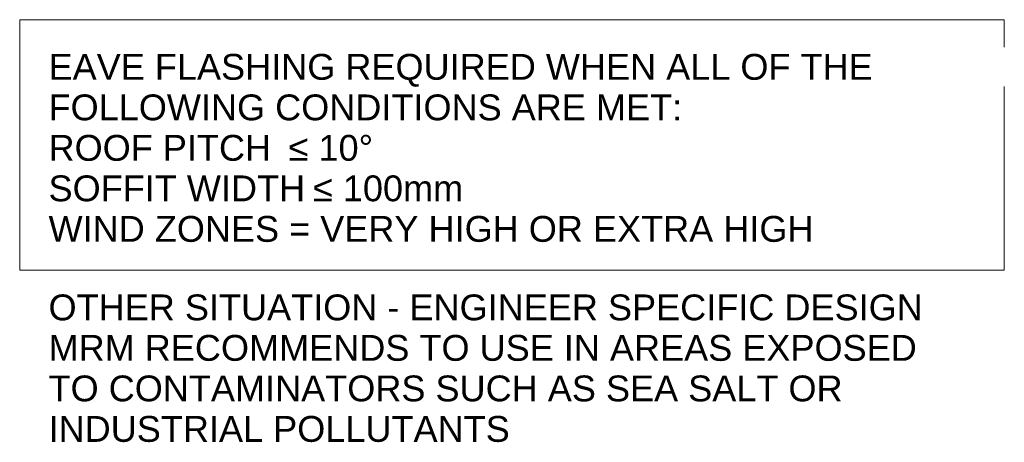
# Model space of a CAD drawing. Header units: millimetres. Extents: x 3375 to 4304, y 2371 to 3121.
# Tile 1 of 4: x 3375 to 3519, y 2371 to 2433. Entities that reach past the tile are written whole.
import ezdxf

# ---------------------------------------------------------------- set-up
doc = ezdxf.new("R2010")
doc.units = ezdxf.units.MM
doc.layers.add('A-ANNO-NOTE', color=131, linetype='Continuous', lineweight=9)
doc.styles.add('Arial_1', font='arial.ttf', dxfattribs={"height": 3.8})

# ---------------------------------------------------------------- blocks, each defined once
blk = doc.blocks.new('Legend EAVE FLASHING REQUIRED WHEN - Legend EAVE FLASHING REQUIRED WHEN-5479506-EAVE FLASHING REQUIRED WHEN')
at = {"layer": 'A-ANNO-NOTE'}
for p, q in [((3374.65, 2433.33), (3374.65, 2396.51)), ((3519.46, 2433.33), (3374.65, 2433.33)), ((3519.46, 2396.51), (3519.46, 2433.33)), ((3374.65, 2396.51), (3519.46, 2396.51))]:
    blk.add_line(p, q, dxfattribs=at)
at = {"layer": 'A-ANNO-NOTE', "char_height": 3.8, "attachment_point": 1, "style": 'Arial_1', "bg_fill": 3, "box_fill_scale": 1.25, "bg_fill_color": 9, "bg_fill_true_color": 13158600, "bg_fill_transparency": 0}
for s, insert, width in [('EAVE FLASHING REQUIRED WHEN ALL OF THE ', (3378.89, 2428.3), 148.4725), ('FOLLOWING CONDITIONS ARE MET:', (3378.89, 2422.34), 112.2362), ('ROOF PITCH  ', (3378.89, 2416.39), 42.8101), ('≤', (3414.21, 2416.39), 3.5274), ('SOFFIT WIDTH ', (3378.89, 2410.44), 47.1392), ('≤', (3417.79, 2410.44), 3.5274), ('WIND ZONES = VERY HIGH OR EXTRA HIGH', (3378.89, 2404.48), 135.8059), ('OTHER SITUATION - ENGINEER SPECIFIC DESIGN ', (3378.89, 2392.94), 156.3291), ('MRM RECOMMENDS TO USE IN AREAS EXPOSED ', (3378.89, 2386.99), 156.3291), ('TO CONTAMINATORS SUCH AS SEA SALT OR ', (3378.89, 2381.03), 142.8607), ('INDUSTRIAL POLLUTANTS', (3378.89, 2375.08), 81.6118)]:
    blk.add_mtext(s, dxfattribs=dict(at, insert=insert, width=width))
for s, insert, width in [(' 10°', (3417.12, 2416.39), 11.384), (' 100mm', (3420.7, 2410.44), 23.2489)]:
    blk.add_mtext(s, dxfattribs=dict(at, insert=insert, width=width))

msp = doc.modelspace()

# ---------------------------------------------------------------- block references
at = {"layer": 'A-ANNO-NOTE'}
msp.add_blockref('Legend EAVE FLASHING REQUIRED WHEN - Legend EAVE FLASHING REQUIRED WHEN-5479506-EAVE FLASHING REQUIRED WHEN', (0, 0), dxfattribs=at)

doc.saveas('drawing.dxf')
